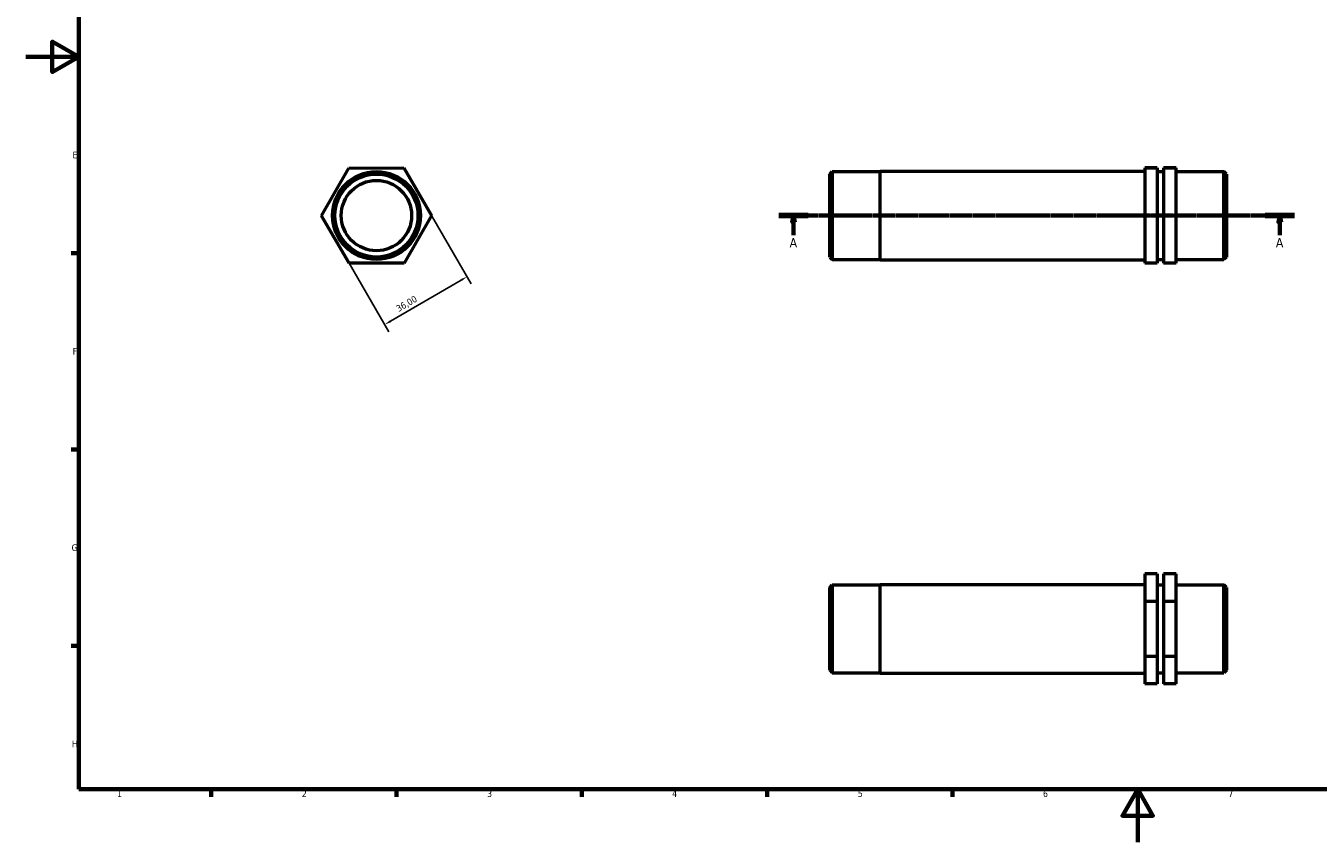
# Model space of a CAD drawing. Header units: millimetres. Extents: x 0 to 895, y 0 to 594.
# Tile 1 of 3: x 0 to 489, y 0 to 309. Entities that reach past the tile are written whole.
import ezdxf

# ---------------------------------------------------------------- set-up
doc = ezdxf.new("R2010")
doc.units = ezdxf.units.MM
doc.linetypes.add('CHAIN', pattern=[0.7087, 0.4724, -0.0591, 0.1181, -0.0591])
for name, color, linetype, lineweight in [('Border (ISO)', 7, 'Continuous', 70), ('Dimension (ISO)', 7, 'Continuous', 25), ('Section Line (ISO)', 7, 'CHAIN', 70), ('Visible (ISO)', 7, 'Continuous', 50)]:
    doc.layers.add(name, color=color, linetype=linetype, lineweight=lineweight)
doc.styles.add('Label Text (ISO)', font='tahoma.ttf')
doc.styles.add('Note Text (ISO)', font='tahoma.ttf')
doc.dimstyles.new('Default (ISO)', dxfattribs={"dimtxt": 2.5, "dimasz": 2.5, "dimexe": 3.175, "dimexo": 0, "dimgap": 0.762, "dimtad": 1, "dimrnd": 1e-08, "dimzin": 0, "dimtxsty": 'Note Text (ISO)', "dimcen": 0.09, "dimdle": 10, "dimclrd": 256, "dimclre": 256, "dimclrt": 232, "dimazin": 0, "dimtfac": 1.40208, "dimtmove": 0, "dimatfit": 3, "dimfxl": 1, "dimtolj": 1, "dimtzin": 0, "dimlwd": -1, "dimlwe": -1, "dimarcsym": 0})

# ---------------------------------------------------------------- blocks, each defined once
blk = doc.blocks.new('Borders Default Border')
at = {"layer": 'Border (ISO)'}
for p, q in [((20, 222.75), (17.1, 222.75)), ((20, 148.5), (17.1, 148.5)), ((20, 74.25), (17.1, 74.25)), ((70.08, 20), (70.08, 17.1)), ((140.17, 20), (140.17, 17.1)), ((210.25, 20), (210.25, 17.1)), ((280.33, 20), (280.33, 17.1)), ((350.42, 20), (350.42, 17.1))]:
    blk.add_line(p, q, dxfattribs=at)
at = {"layer": 'Border (ISO)', "flags": 128}
for points in [[(20, 20), (20, 574), (821, 574), (821, 20), (20, 20)], [(0, 297), (20, 297), (10, 302.77), (10, 291.23), (20, 297)], [(420.5, 0), (420.5, 20), (414.73, 10), (426.27, 10), (420.5, 20)]]:
    blk.add_lwpolyline(points, dxfattribs=at)
at = {"layer": 'Border (ISO)', "color": 232, "true_color": 0xca0064, "char_height": 2.5, "attachment_point": 7, "style": 'Note Text (ISO)'}
for s, insert in [('E', (17.64, 258.63)), ('F', (17.7, 184.38)), ('G', (17.31, 110.08)), ('H', (17.44, 35.88)), ('1', (34.48, 17.1)), ('2', (104.37, 17.1)), ('3', (174.43, 17.05)), ('4', (244.42, 17.1)), ('5', (314.64, 17.05)), ('6', (384.66, 17.05)), ('7', (454.77, 17.1))]:
    blk.add_mtext(s, dxfattribs=dict(at, insert=insert))
blk = doc.blocks.new('2dTransSection0')
at = {"layer": 'Section Line (ISO)', "linetype": 'CHAIN'}
blk.add_line((284.78, 236.97), (479.78, 236.97), dxfattribs=at)
at = {"layer": 'Section Line (ISO)', "linetype": 'Continuous', "lineweight": 140}
for p, q in [((284.78, 236.97), (295.9, 236.97)), ((468.66, 236.97), (479.78, 236.97))]:
    blk.add_line(p, q, dxfattribs=at)
at = {"layer": 'Section Line (ISO)', "linetype": 'Continuous'}
for p, q in [((290.34, 236.97), (289.84, 234.47)), ((290.34, 234.47), (290.34, 236.97)), ((290.84, 234.47), (290.34, 236.97)), ((474.22, 236.97), (473.72, 234.47)), ((474.22, 234.47), (474.22, 236.97)), ((474.72, 234.47), (474.22, 236.97)), ((289.84, 234.47), (290.84, 234.47)), ((290.34, 229.49), (290.34, 234.47)), ((473.72, 234.47), (474.72, 234.47)), ((474.22, 229.49), (474.22, 234.47))]:
    blk.add_line(p, q, dxfattribs=at)
at = {"layer": 'Section Line (ISO)', "linetype": 'Continuous', "flags": 128}
for points in [[(290.84, 234.47), (290.34, 236.97), (289.84, 234.47), (290.84, 234.47)], [(474.72, 234.47), (474.22, 236.97), (473.72, 234.47), (474.72, 234.47)]]:
    blk.add_lwpolyline(points, dxfattribs=at)
at = {"layer": 'Section Line (ISO)'}
for points in [[(290.84, 234.47), (290.34, 236.97), (289.84, 234.47), (290.84, 234.47)], [(474.72, 234.47), (474.22, 236.97), (473.72, 234.47), (474.72, 234.47)]]:
    blk.add_solid(points, dxfattribs=at)
at = {"layer": 'Section Line (ISO)', "char_height": 3.5, "attachment_point": 7, "style": 'Label Text (ISO)'}
for insert in [(288.85, 224.97), (472.73, 224.97)]:
    blk.add_mtext('A', dxfattribs=dict(at, insert=insert))
blk = doc.blocks.new('*D12')
at = {"layer": 'Defpoints', "color": 0, "transparency": 16777216}
for p in [(153.38, 237.03), (122.25, 218.94), (135.73, 195.75)]:
    blk.add_point(p, dxfattribs=at)
at = {"layer": 'Dimension (ISO)', "transparency": 16777216}
for p, q in [((153.38, 237.03), (168.45, 211.09)), ((122.25, 218.94), (137.33, 193)), ((164.69, 212.58), (137.89, 197))]:
    blk.add_line(p, q, dxfattribs=at)
for points in [[(164.48, 212.94), (164.9, 212.22), (166.86, 213.84)], [(137.68, 197.36), (138.1, 196.64), (135.73, 195.75)]]:
    blk.add_solid(points, dxfattribs=at)
at = {"layer": 'Dimension (ISO)', "color": 232, "true_color": 0xca0064, "transparency": 16777216, "insert": (139.7, 202.61), "char_height": 2.5, "attachment_point": 1, "rotation": 30.1674, "style": 'Note Text (ISO)'}
blk.add_mtext('\\A1;36,00', dxfattribs=at)

msp = doc.modelspace()

# ---------------------------------------------------------------- linework, layer by layer
at = {"layer": 'Visible (ISO)'}
for p, q in [((111.807, 236.909), (122.146, 254.939)), ((122.146, 254.939), (142.931, 255)), ((142.931, 255), (153.376, 237.03)), ((427.906, 255), (423.156, 255)), ((423.156, 255), (423.156, 254.939)), ((427.906, 254.939), (423.156, 254.939)), ((423.156, 254.939), (423.156, 236.909)), ((427.906, 255), (427.906, 254.939)), ((427.906, 254.939), (427.906, 236.909)), ((435.031, 255), (430.281, 255)), ((430.281, 255), (430.281, 254.939)), ((430.281, 254.939), (430.281, 236.909)), ((435.031, 254.939), (430.281, 254.939)), ((435.031, 254.939), (435.031, 255)), ((435.031, 236.909), (435.031, 254.939)), ((304.031, 252.644), (304.981, 253.594)), ((304.031, 221.295), (304.031, 252.644)), ((304.981, 253.594), (304.981, 220.345)), ((304.981, 253.594), (323.031, 253.594)), ((323.031, 220.187), (323.031, 253.752)), ((323.031, 253.752), (423.156, 253.752)), ((427.906, 253.594), (430.281, 253.594)), ((435.031, 253.594), (453.081, 253.594)), ((453.081, 220.345), (453.081, 253.594)), ((454.031, 252.644), (453.081, 253.594)), ((454.031, 252.644), (454.031, 221.295)), ((122.251, 218.939), (111.807, 236.909)), ((153.376, 237.03), (143.036, 219)), ((427.906, 236.909), (423.156, 236.909)), ((423.156, 236.909), (423.156, 218.939)), ((427.906, 236.909), (427.906, 218.939)), ((435.031, 236.909), (430.281, 236.909)), ((430.281, 236.909), (430.281, 218.939)), ((435.031, 218.939), (435.031, 236.909)), ((304.031, 221.295), (304.981, 220.345)), ((304.981, 220.345), (323.031, 220.345)), ((323.031, 220.187), (423.156, 220.187)), ((427.906, 220.345), (430.281, 220.345)), ((435.031, 220.345), (453.081, 220.345)), ((454.031, 221.295), (453.081, 220.345)), ((143.036, 219), (122.251, 218.939)), ((427.906, 218.939), (423.156, 218.939)), ((435.031, 218.939), (430.281, 218.939)), ((427.906, 101.446), (423.156, 101.446)), ((423.156, 101.446), (423.156, 91.001)), ((427.906, 101.446), (427.906, 91.001)), ((435.031, 101.446), (430.281, 101.446)), ((430.281, 101.446), (430.281, 91.001)), ((435.031, 91.001), (435.031, 101.446)), ((304.031, 96.336), (304.981, 97.286)), ((304.031, 64.987), (304.031, 96.336)), ((304.981, 97.286), (304.981, 64.037)), ((304.981, 97.286), (323.031, 97.286)), ((323.031, 63.879), (323.031, 97.444)), ((323.031, 97.444), (423.156, 97.444)), ((427.906, 97.286), (430.281, 97.286)), ((435.031, 97.286), (453.081, 97.286)), ((453.081, 64.037), (453.081, 97.286)), ((454.031, 96.336), (453.081, 97.286)), ((454.031, 96.336), (454.031, 64.987)), ((427.906, 91.001), (423.156, 91.001)), ((423.156, 91.001), (423.156, 70.217)), ((427.906, 91.001), (427.906, 70.217)), ((435.031, 91.001), (430.281, 91.001)), ((430.281, 91.001), (430.281, 70.217)), ((435.031, 70.217), (435.031, 91.001)), ((427.906, 70.217), (423.156, 70.217)), ((423.156, 70.217), (423.156, 59.877)), ((427.906, 70.217), (427.906, 59.877)), ((430.281, 70.217), (430.281, 59.877)), ((435.031, 70.217), (430.281, 70.217)), ((435.031, 59.877), (435.031, 70.217)), ((304.031, 64.987), (304.981, 64.037)), ((304.981, 64.037), (323.031, 64.037)), ((323.031, 63.879), (423.156, 63.879)), ((427.906, 64.037), (430.281, 64.037)), ((435.031, 64.037), (453.081, 64.037)), ((454.031, 64.987), (453.081, 64.037)), ((427.906, 59.877), (423.156, 59.877)), ((435.031, 59.877), (430.281, 59.877))]:
    msp.add_line(p, q, dxfattribs=at)
for radius in [16.625, 15.675, 13.3]:
    msp.add_circle((132.591, 236.969), radius, dxfattribs=at)

# ---------------------------------------------------------------- block references
msp.add_blockref('Borders Default Border', (0, 0))
at = {"layer": 'Section Line (ISO)'}
msp.add_blockref('2dTransSection0', (0, 0), dxfattribs=at)

# ---------------------------------------------------------------- dimensions: what is measured, and where the dimension line sits
at = {"layer": 'Dimension (ISO)'}
dim = msp.add_linear_dim(base=(135.731, 195.748), p1=(153.376, 237.03), p2=(122.251, 218.939), angle=210.1674, dimstyle='Default (ISO)', override={"dimdec": 2, "dimtp": 0, "dimtm": 0, "dimtdec": 2, "dimtofl": 0, "dimatfit": 1}, dxfattribs=at)
dim.commit()
dim.dimension.update_dxf_attribs({"geometry": '*D12', "text_midpoint": (145.242, 201.276), "dimtype": 160})

doc.saveas('drawing.dxf')
